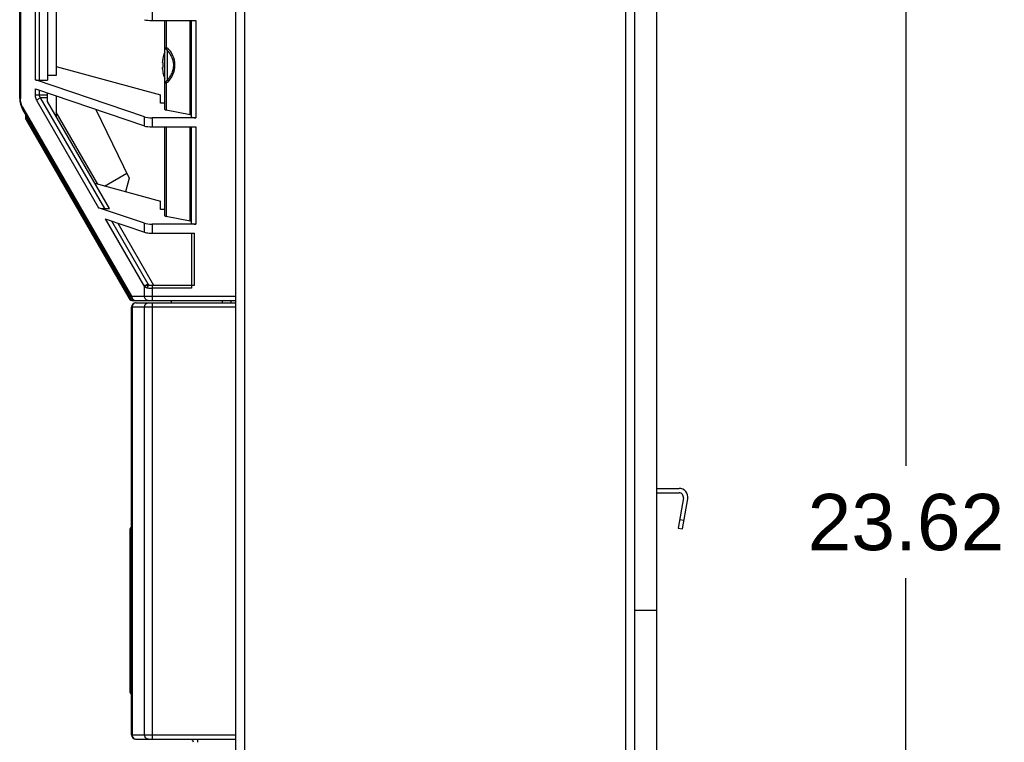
# Model space of a CAD drawing. Header units: inches. Extents: x 0 to 123, y 0 to 50.
# Tile 11 of 17: x 35.83 to 44.58, y 23.01 to 29.43. Entities that reach past the tile are written whole.
import ezdxf

# ---------------------------------------------------------------- set-up
doc = ezdxf.new("R2010")
doc.units = ezdxf.units.IN
doc.header["$LTSCALE"] = 3.558824
doc.header["$MEASUREMENT"] = 0
doc.layers.get('0').update_dxf_attribs({"linetype": 'CONTINUOUS'})
doc.styles.get("Standard").update_dxf_attribs({"font": 'arial.ttf'})
doc.dimstyles.new('DIMSTYLE_1', dxfattribs={"dimtxt": 0.5, "dimasz": 0.588235, "dimexe": 0.09, "dimexo": 0.07, "dimgap": 0.0425, "dimtad": 0, "dimtih": 1, "dimtoh": 1, "dimzin": 4, "dimdsep": 46, "dimtxsty": 'Standard', "dimblk": '_FILLED', "dimblk1": '_FILLED', "dimblk2": '_FILLED', "dimcen": 0.09, "dimazin": 1, "dimtfac": 1, "dimtofl": 0, "dimtmove": 0, "dimatfit": 3, "dimldrblk": '_FILLED', "dimfxl": 0, "dimtolj": 1, "dimtzin": 4, "dimarcsym": 0})

# ---------------------------------------------------------------- blocks, each defined once
blk = doc.blocks.new('_FILLED')
at = {"color": 0, "linetype": 'ByBlock'}
blk.add_solid([(0, 0), (-1, 0.2), (-1, -0.2)], dxfattribs=at)
blk = doc.blocks.new('*D3')
at = {"color": 2, "linetype": 'Continuous'}
for p, q in [((41.627, 36.7771), (44.2334, 36.7771)), ((43.7039, 36.7771), (43.7039, 25.4661)), ((43.7039, 13.1551), (43.7039, 24.4661)), ((41.627, 13.1551), (44.2334, 13.1551))]:
    blk.add_line(p, q, dxfattribs=at)
at = {"color": 2, "linetype": 'Continuous', "xscale": 0.5882352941, "yscale": 0.5882352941, "zscale": 0.5882352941}
for p, rotation in [((43.7039, 36.7771), 90), ((43.7039, 13.1551), 270)]:
    blk.add_blockref('_FILLED', p, dxfattribs=dict(at, rotation=rotation))
at = {"color": 2, "linetype": 'Continuous', "insert": (43.7039, 25.2161), "char_height": 0.5, "width": 1.747212, "attachment_point": 2, "line_spacing_factor": 0.9}
blk.add_mtext('23.62', dxfattribs=at)

msp = doc.modelspace()

# ---------------------------------------------------------------- linework, layer by layer
at = {"color": 7, "linetype": 'Continuous'}
for p, q in [((37.7507, 13.1551), (37.7507, 36.7875)), ((41.2152, 13.1551), (41.2152, 36.7771)), ((41.294, 36.6984), (41.294, 13.1551)), ((41.4908, 13.1551), (41.4908, 36.6984)), ((37.8294, 36.1866), (37.8294, 13.1551)), ((35.8314, 28.7315), (35.8314, 34.9901)), ((35.8374, 34.9901), (35.8374, 28.7315)), ((35.9711, 28.896), (35.9711, 29.7604)), ((36.0045, 29.749), (36.0045, 28.8921)), ((36.0774, 29.7242), (36.0774, 28.8921)), ((36.1562, 29.6975), (36.1562, 28.9352)), ((37.0069, 29.5035), (37.0069, 29.423)), ((37.0069, 29.423), (37.3963, 29.423)), ((37.1207, 28.6334), (37.1207, 29.423)), ((37.1335, 29.423), (37.1335, 29.1822)), ((37.3442, 28.5862), (37.3442, 29.423)), ((37.357, 28.567), (37.357, 29.423)), ((37.3963, 29.423), (37.3963, 28.5586)), ((37.1296, 29.1706), (37.1303, 29.1703)), ((37.1404, 29.1576), (37.1404, 28.8946)), ((37.0993, 29.0571), (37.0992, 29.0559)), ((37.0992, 29.0559), (37.0992, 29.0554)), ((37.0992, 29.0554), (37.0992, 29.0549)), ((37.0992, 29.0549), (37.0992, 29.0547)), ((37.0992, 29.0546), (37.0993, 29.0544)), ((37.0993, 29.0542), (37.0993, 29.0541)), ((37.0993, 29.0541), (37.0994, 29.054)), ((37.0994, 29.0514), (37.0993, 29.0506)), ((37.1064, 29.0464), (37.0993, 29.0464)), ((37.0994, 29.0514), (37.0996, 29.054)), ((37.0995, 29.054), (37.0994, 29.054)), ((37.0994, 29.054), (37.0994, 29.054)), ((37.0994, 29.054), (37.0994, 29.054)), ((37.0996, 29.054), (37.0995, 29.054)), ((37.0995, 29.054), (37.0995, 29.054)), ((37.0995, 29.054), (37.0995, 29.054)), ((37.1064, 29.0993), (37.1064, 29.1021)), ((37.1064, 29.0058), (37.1064, 29.0464)), ((36.1562, 29.0147), (37.0814, 28.7622)), ((37.0993, 29.0054), (37.0993, 29.0058)), ((37.0993, 29.0058), (37.1064, 29.0058)), ((37.0993, 28.9981), (37.0994, 28.9982)), ((37.0993, 28.9951), (37.0993, 28.9958)), ((37.0994, 29), (37.0994, 29.0009)), ((37.0996, 28.9983), (37.0994, 29)), ((37.0994, 28.9982), (37.0994, 28.9982)), ((37.0994, 28.9982), (37.0994, 28.9982)), ((37.0994, 28.9982), (37.0995, 28.9982)), ((37.0995, 28.9982), (37.0995, 28.9983)), ((37.0995, 28.9983), (37.0995, 28.9983)), ((37.0995, 28.9983), (37.0996, 28.9983)), ((37.1064, 28.9502), (37.1064, 28.9529)), ((36.9401, 28.5665), (35.9711, 28.896)), ((36.0045, 28.8921), (36.0774, 28.8921)), ((36.1562, 28.9352), (36.0774, 28.9352)), ((37.1282, 28.8809), (37.1246, 28.8793)), ((37.1335, 28.87), (37.1335, 28.6272)), ((35.9711, 28.7637), (35.9711, 28.8155)), ((35.9711, 28.8155), (36.9401, 28.486)), ((36.0045, 28.8042), (36.0045, 28.7637)), ((36.0774, 28.7051), (36.0774, 28.7794)), ((35.8314, 28.7315), (35.8374, 28.7315)), ((35.9711, 28.7637), (36.0774, 28.7637)), ((35.9842, 28.7103), (36.5327, 27.7601)), ((36.5866, 27.7515), (36.0176, 28.737)), ((36.0774, 28.737), (36.0176, 28.737)), ((36.628, 27.7515), (36.0774, 28.7051)), ((36.1562, 28.7526), (36.1562, 28.5687)), ((37.0814, 28.6883), (37.0814, 28.7622)), ((37.1207, 28.6883), (37.0814, 28.6883)), ((35.8577, 28.6331), (36.8273, 26.9537)), ((36.828, 26.9734), (35.8585, 28.6527)), ((36.5251, 27.9691), (36.1562, 28.6081)), ((36.5072, 28.6332), (36.8036, 28.0219)), ((37.3442, 28.5862), (37.1335, 28.6272)), ((35.8869, 28.5825), (35.8841, 28.5734)), ((35.8875, 28.5419), (36.8045, 26.9537)), ((35.9274, 28.494), (35.9088, 28.5255)), ((36.9401, 28.486), (36.9401, 28.5665)), ((37.0069, 28.5586), (37.0069, 28.4781)), ((37.3963, 28.5586), (37.0069, 28.5586)), ((35.9508, 28.4553), (35.9274, 28.494)), ((35.9508, 28.4553), (35.9542, 28.466)), ((35.9508, 28.4553), (36.8072, 26.972)), ((37.0069, 28.4781), (37.3963, 28.4781)), ((37.1207, 27.6885), (37.1207, 28.4781)), ((37.1335, 28.4781), (37.1335, 27.6824)), ((37.3442, 27.6413), (37.3442, 28.4781)), ((37.357, 27.6221), (37.357, 28.4781)), ((37.3963, 28.4781), (37.3963, 27.6137)), ((36.5853, 27.9527), (36.7821, 28.0663)), ((36.8036, 28.0219), (36.7715, 27.9019)), ((36.4981, 27.9765), (37.0814, 27.8173)), ((37.0814, 27.7434), (37.0814, 27.8173)), ((36.9401, 27.6216), (36.5327, 27.7601)), ((36.5866, 27.7515), (36.628, 27.7515)), ((37.1207, 27.7434), (37.0814, 27.7434)), ((36.5906, 27.66), (36.9298, 27.0724)), ((36.5906, 27.66), (36.9401, 27.5411)), ((36.9735, 27.0812), (36.6513, 27.6393)), ((37.3442, 27.6413), (37.1335, 27.6824)), ((36.7029, 27.6218), (37.0201, 27.0724)), ((36.9401, 27.5411), (36.9401, 27.6216)), ((37.0069, 27.6137), (37.0069, 27.5332)), ((37.3963, 27.6137), (37.0069, 27.6137)), ((37.0069, 27.5332), (37.3846, 27.5332)), ((37.357, 27.5332), (37.357, 27.0442)), ((37.3849, 27.0724), (37.3849, 27.5332)), ((36.9298, 27.0724), (36.9327, 27.0724)), ((36.9327, 27.0724), (37.3849, 27.0724)), ((36.9401, 26.9734), (36.9401, 27.0586)), ((37.0069, 27.0724), (37.0069, 26.934)), ((37.357, 27.0442), (37.0069, 27.0442)), ((36.8168, 26.972), (36.8072, 26.972)), ((36.8125, 26.9516), (36.8161, 26.946)), ((36.828, 26.9734), (37.7507, 26.9734)), ((36.8254, 26.9377), (36.8308, 26.9352)), ((36.8255, 23.0758), (36.8255, 26.875)), ((37.7507, 26.875), (36.8255, 26.875)), ((36.8307, 26.875), (36.8307, 23.0758)), ((36.8308, 26.9352), (36.8365, 26.9341)), ((36.8386, 26.934), (37.7507, 26.934)), ((36.8648, 26.9143), (37.7507, 26.9143)), ((36.9405, 23.0758), (36.9405, 26.875)), ((37.0087, 26.9143), (37.0087, 23.0364)), ((37.1761, 26.934), (37.1761, 26.9143)), ((37.6325, 26.9143), (37.6325, 26.934)), ((37.7113, 26.9143), (37.7113, 26.934)), ((41.4908, 25.2656), (41.688, 25.2656)), ((41.4908, 25.2262), (41.688, 25.2262)), ((41.7268, 25.18), (41.6794, 24.9113)), ((41.7181, 24.9044), (41.7655, 25.1732)), ((41.693, 24.9888), (41.7318, 24.982)), ((36.8137, 23.452), (36.8137, 24.9054)), ((36.8255, 24.9054), (36.8137, 24.9054)), ((41.6794, 24.9113), (41.7181, 24.9044)), ((41.4908, 24.1787), (41.294, 24.1787)), ((36.8137, 23.452), (36.8255, 23.452)), ((36.8255, 23.0758), (37.7507, 23.0758)), ((36.8648, 23.0364), (37.7507, 23.0364))]:
    msp.add_line(p, q, dxfattribs=at)
for points in [[(37.1207, 29.1754), (37.121, 29.1771), (37.1217, 29.1786), (37.1227, 29.1798), (37.1242, 29.1808), (37.126, 29.1816), (37.1281, 29.1821)], [(37.1207, 29.1754), (37.1209, 29.175), (37.1214, 29.1746), (37.1222, 29.1741), (37.1233, 29.1736), (37.1247, 29.1729)], [(37.1247, 29.1729), (37.1275, 29.1716), (37.1282, 29.1713), (37.1289, 29.171), (37.1296, 29.1706)], [(37.1281, 29.1821), (37.1281, 29.1804), (37.128, 29.1787), (37.1278, 29.177), (37.1274, 29.1753), (37.1269, 29.1737), (37.1263, 29.1722)], [(37.1281, 29.1821), (37.129, 29.1823), (37.1298, 29.1823), (37.1307, 29.1824)], [(37.1335, 29.1822), (37.1333, 29.1799), (37.133, 29.1777), (37.1325, 29.1757), (37.1319, 29.1738), (37.1312, 29.172), (37.1303, 29.1703)], [(37.1303, 29.1703), (37.1323, 29.169), (37.1341, 29.1673), (37.1358, 29.1654), (37.1373, 29.1631), (37.1389, 29.1605), (37.1404, 29.1576)], [(37.1307, 29.1824), (37.1316, 29.1824), (37.1325, 29.1823), (37.1335, 29.1822)], [(37.1335, 29.1822), (37.1372, 29.1815), (37.1406, 29.1803), (37.1439, 29.1786), (37.147, 29.1764), (37.1503, 29.1736), (37.1537, 29.1701)], [(37.1404, 29.1576), (37.143, 29.1591), (37.1455, 29.161), (37.1479, 29.163), (37.1501, 29.1653), (37.1521, 29.1677), (37.1537, 29.1701)], [(37.1404, 29.1576), (37.1497, 29.1475), (37.158, 29.1373), (37.1654, 29.127), (37.1718, 29.1167), (37.1774, 29.1065), (37.1822, 29.0962), (37.1862, 29.0861), (37.1895, 29.076), (37.1922, 29.0659), (37.1943, 29.0559), (37.1957, 29.046), (37.1965, 29.036), (37.1968, 29.0261), (37.1965, 29.0162), (37.1957, 29.0063), (37.1942, 28.9963), (37.1922, 28.9863), (37.1895, 28.9762), (37.1862, 28.9661), (37.1822, 28.956), (37.1774, 28.9458), (37.1718, 28.9355), (37.1654, 28.9252), (37.1581, 28.9149), (37.1497, 28.9047), (37.1404, 28.8946)], [(37.1537, 28.8821), (37.1694, 28.9018), (37.1825, 28.922), (37.1929, 28.9429), (37.2007, 28.9642), (37.2062, 28.9854), (37.2093, 29.0071), (37.2099, 29.0304), (37.2084, 29.0531), (37.2051, 29.0725), (37.1998, 29.0909), (37.1925, 29.1103), (37.1827, 29.1299), (37.1697, 29.1498), (37.1537, 29.1701)], [(37.0993, 29.0506), (37.0993, 29.0499), (37.0992, 29.0492), (37.0992, 29.0485), (37.0992, 29.0479), (37.0992, 29.0473), (37.0993, 29.0468), (37.0993, 29.0464)], [(37.0994, 29.0009), (37.0993, 29.0016), (37.0993, 29.0024), (37.0992, 29.0031), (37.0992, 29.0038), (37.0992, 29.0044), (37.0992, 29.0049), (37.0993, 29.0054)], [(37.0993, 28.9958), (37.0992, 28.9963), (37.0992, 28.9969), (37.0992, 28.9973), (37.0992, 28.9977), (37.0993, 28.9979), (37.0993, 28.9981)], [(37.1246, 28.8793), (37.1232, 28.8786), (37.1222, 28.8781), (37.1214, 28.8776), (37.1209, 28.8772), (37.1207, 28.8768)], [(37.1207, 28.8768), (37.121, 28.8751), (37.1217, 28.8736), (37.1227, 28.8724), (37.1241, 28.8714), (37.1259, 28.8707), (37.1281, 28.8701)], [(37.1281, 28.8701), (37.1281, 28.8718), (37.128, 28.8736), (37.1278, 28.8753), (37.1274, 28.8769), (37.1269, 28.8785), (37.1263, 28.8801)], [(37.1335, 28.87), (37.1326, 28.8699), (37.1316, 28.8699), (37.1307, 28.8699), (37.1298, 28.8699), (37.129, 28.87), (37.1281, 28.8701)], [(37.1303, 28.882), (37.1296, 28.8816), (37.1289, 28.8813), (37.1282, 28.8809)], [(37.1404, 28.8946), (37.1392, 28.8923), (37.138, 28.8901), (37.1367, 28.8882), (37.1355, 28.8865), (37.1342, 28.885), (37.1329, 28.8838), (37.1316, 28.8827), (37.1303, 28.882)], [(37.1335, 28.87), (37.1333, 28.8723), (37.133, 28.8746), (37.1325, 28.8766), (37.1319, 28.8784), (37.1312, 28.8803), (37.1303, 28.882)], [(37.1537, 28.8821), (37.1503, 28.8786), (37.1468, 28.8757), (37.1434, 28.8734), (37.1401, 28.8717), (37.1368, 28.8706), (37.1335, 28.87)], [(37.1537, 28.8821), (37.1521, 28.8845), (37.1502, 28.8869), (37.148, 28.8891), (37.1456, 28.8912), (37.143, 28.8931), (37.1404, 28.8946)], [(35.8393, 28.7067), (35.8384, 28.7131), (35.8378, 28.7193), (35.8375, 28.7255), (35.8374, 28.7315)], [(35.8585, 28.6527), (35.8547, 28.6596), (35.8514, 28.6664), (35.8485, 28.6733), (35.846, 28.6801), (35.8438, 28.6869), (35.842, 28.6936), (35.8405, 28.7002), (35.8393, 28.7067)], [(35.9842, 28.7103), (35.9802, 28.7182), (35.9769, 28.7266), (35.9744, 28.7356), (35.9726, 28.7448), (35.9715, 28.7542), (35.9711, 28.7637)], [(36.0176, 28.737), (36.0106, 28.7343), (36.0039, 28.7307), (35.9977, 28.7264), (35.9922, 28.7214), (35.9876, 28.716), (35.9842, 28.7103)], [(36.0176, 28.737), (36.015, 28.7394), (36.0126, 28.742), (36.0106, 28.7447), (36.0089, 28.7474), (36.0075, 28.7502), (36.0064, 28.7529), (36.0056, 28.7556), (36.005, 28.7584), (36.0046, 28.761), (36.0045, 28.7637)], [(35.8585, 28.6527), (35.857, 28.6492), (35.856, 28.6456), (35.8556, 28.6422), (35.8558, 28.6389), (35.8565, 28.6359), (35.8577, 28.6331)], [(35.9088, 28.5255), (35.9009, 28.539), (35.8946, 28.5506), (35.8898, 28.5595), (35.8865, 28.5663), (35.8845, 28.571), (35.8841, 28.5734)], [(35.9508, 28.4553), (35.9489, 28.4519), (35.9475, 28.4486), (35.9468, 28.4454), (35.9466, 28.4423), (35.947, 28.4396), (35.9481, 28.4371)], [(36.9401, 27.5411), (36.9486, 27.5387), (36.9581, 27.5368), (36.9687, 27.5353), (36.9804, 27.5342), (36.9931, 27.5335), (37.0069, 27.5332)], [(36.9298, 27.0724), (36.9316, 27.07), (36.935, 27.0653)], [(36.935, 27.0653), (36.9368, 27.063), (36.9384, 27.0608), (36.9401, 27.0586)], [(36.9401, 27.0586), (36.9411, 27.061), (36.9424, 27.0634), (36.9439, 27.0658), (36.9455, 27.0681), (36.9474, 27.0703), (36.9495, 27.0724)], [(36.9401, 27.0586), (36.9408, 27.058), (36.9416, 27.0575), (36.9423, 27.057), (36.9431, 27.0565), (36.9439, 27.056), (36.9448, 27.0555)], [(36.9448, 27.0555), (36.9459, 27.0586), (36.9474, 27.0616), (36.9491, 27.0645), (36.9512, 27.0673), (36.9534, 27.0699), (36.9559, 27.0724)], [(36.9448, 27.0555), (36.9476, 27.0541), (36.9505, 27.0527), (36.9537, 27.0514), (36.957, 27.0502), (36.9606, 27.049), (36.9644, 27.0479)], [(36.9559, 27.0724), (36.9586, 27.0742), (36.9615, 27.076), (36.9644, 27.0775), (36.9674, 27.079), (36.9704, 27.0802), (36.9735, 27.0812)], [(36.9644, 27.0479), (36.9662, 27.0529), (36.9684, 27.0577), (36.971, 27.0622), (36.974, 27.0662), (36.9771, 27.0697), (36.9803, 27.0724)], [(36.9644, 27.0479), (36.9705, 27.0466), (36.9771, 27.0456), (36.9842, 27.0449), (36.9916, 27.0445), (36.9992, 27.0442), (37.0069, 27.0442)], [(36.9803, 27.0724), (36.9791, 27.0737), (36.9778, 27.0751), (36.9767, 27.0765), (36.9756, 27.078), (36.9745, 27.0796), (36.9735, 27.0812)], [(36.8045, 26.9537), (36.8034, 26.9562), (36.803, 26.959), (36.8032, 26.962), (36.8039, 26.9652), (36.8053, 26.9685), (36.8072, 26.972)], [(36.8072, 26.972), (36.808, 26.9648), (36.8097, 26.9579), (36.8125, 26.9516)], [(36.8161, 26.946), (36.8204, 26.9413), (36.8254, 26.9377)], [(36.8273, 26.9537), (36.826, 26.9565), (36.8253, 26.9596), (36.8252, 26.9628), (36.8256, 26.9663), (36.8265, 26.9698), (36.828, 26.9734)], [(36.828, 26.9734), (36.8287, 26.9657), (36.8306, 26.9583), (36.8336, 26.9515)], [(36.8336, 26.9515), (36.8378, 26.9456), (36.8429, 26.9407), (36.8486, 26.937), (36.8549, 26.9348), (36.8614, 26.934)], [(36.9735, 26.934), (36.967, 26.9348), (36.9607, 26.937), (36.955, 26.9407), (36.9499, 26.9456), (36.9458, 26.9515), (36.9427, 26.9583), (36.9408, 26.9657), (36.9401, 26.9734)], [(36.838, 26.8992), (36.8358, 26.8956), (36.834, 26.8918), (36.8326, 26.8878), (36.8316, 26.8836), (36.8309, 26.8793), (36.8307, 26.875)], [(36.8365, 26.9341), (36.8369, 26.9341), (36.8372, 26.9341), (36.8375, 26.934), (36.8379, 26.934), (36.8382, 26.934), (36.8386, 26.934)], [(36.8648, 26.9143), (36.8597, 26.9139), (36.8547, 26.9125), (36.8499, 26.9103), (36.8454, 26.9073), (36.8414, 26.9036), (36.838, 26.8992)], [(36.9405, 26.875), (36.941, 26.8812), (36.9422, 26.8871), (36.9441, 26.8926), (36.9468, 26.8977), (36.9502, 26.9024), (36.9541, 26.9064), (36.9587, 26.9098), (36.9637, 26.9123), (36.9691, 26.9138), (36.9746, 26.9143)], [(36.8307, 23.0758), (36.8309, 23.0715), (36.8315, 23.0672), (36.8325, 23.0631), (36.8339, 23.0591), (36.8357, 23.0554), (36.8378, 23.0518)], [(36.8378, 23.0518), (36.8412, 23.0473), (36.8453, 23.0435), (36.8497, 23.0405), (36.8546, 23.0382), (36.8596, 23.0368), (36.8648, 23.0364)], [(36.9746, 23.0364), (36.9693, 23.0369), (36.9641, 23.0383), (36.9593, 23.0406), (36.9549, 23.0436), (36.9509, 23.0475), (36.9474, 23.0521), (36.9445, 23.0574), (36.9423, 23.0632), (36.941, 23.0693), (36.9405, 23.0758)]]:
    msp.add_lwpolyline(points, dxfattribs=at)
for centre, radius, start, end in [((37.4121, 29.0261), 0.315, 157.6851, 166.04831), ((37.4121, 29.0261), 0.3143, 166.53604, 174.33618), ((37.4121, 29.0261), 0.3143, 185.66382, 193.46396), ((37.4121, 29.0261), 0.315, 193.95169, 202.3149), ((36.0282, 28.7315), 0.1969, 180, 210), ((35.9216, 28.5616), 0.0394, 162.52823, 210), ((36.8386, 26.9734), 0.0394, 210, 270), ((36.8614, 26.9734), 0.0394, 210, 270), ((36.8648, 26.875), 0.0394, 90, 180), ((41.688, 25.1868), 0.0787, 350, 90), ((41.688, 25.1868), 0.0394, 350, 90), ((36.8333, 24.9054), 0.0197, 113.67417, 180), ((36.8333, 23.452), 0.0197, 180, 246.32583), ((36.8648, 23.0758), 0.0394, 180, 270), ((37.3369, 23.0009), 0.0394, 11.14168, 64.63619), ((37.3369, 23.0009), 0.0787, 5.58035, 26.8787)]:
    msp.add_arc(centre, radius, start, end, dxfattribs=at)
for centre, major_axis, ratio, start_param, end_param in [((37.0069, 29.4397), (0.0787, 0), 0.212557, -2.582993, -1.570796), ((36.0045, 28.9004), (0.0394, 0), 0.212557, -2.582993, -1.570796), ((37.1601, 28.6334), (0.0394, 0), 0.212557, 3.141593, 3.970442), ((37.0069, 28.5753), (0.0787, 0), 0.212557, -2.582993, -1.570796), ((37.3176, 28.58), (0.0394, 0), 0.212557, 0, 0.828849), ((37.3963, 28.567), (0.0394, 0), 0.212557, 3.141593, 4.712389), ((37.0069, 28.4948), (0.0787, 0), 0.212557, -2.582993, -1.570796), ((36.5629, 27.7656), (0.0488, -0.0073), 0.248836, -2.20005, -1.029139), ((37.1601, 27.6885), (0.0394, 0), 0.212557, 3.141593, 3.970442), ((37.3176, 27.6351), (0.0394, 0), 0.212557, 0, 0.828849), ((37.0069, 27.6305), (0.0787, 0), 0.212557, -2.582993, -1.570796), ((37.3963, 27.6221), (0.0394, 0), 0.212557, 3.141593, 4.712389)]:
    msp.add_ellipse(centre, major_axis=major_axis, ratio=ratio, start_param=start_param, end_param=end_param, dxfattribs=at)

# ---------------------------------------------------------------- dimensions: what is measured, and where the dimension line sits
at = {"color": 2, "linetype": 'Continuous'}
dim = msp.add_linear_dim(base=(43.7039, 13.1551), p1=(41.557, 36.7771), p2=(41.557, 13.1551), angle=270, dimstyle='DIMSTYLE_1', dxfattribs=at)
dim.commit()
dim.dimension.update_dxf_attribs({"geometry": '*D3', "text_midpoint": (43.6945, 24.9633), "dimtype": 160})

doc.saveas('drawing.dxf')
